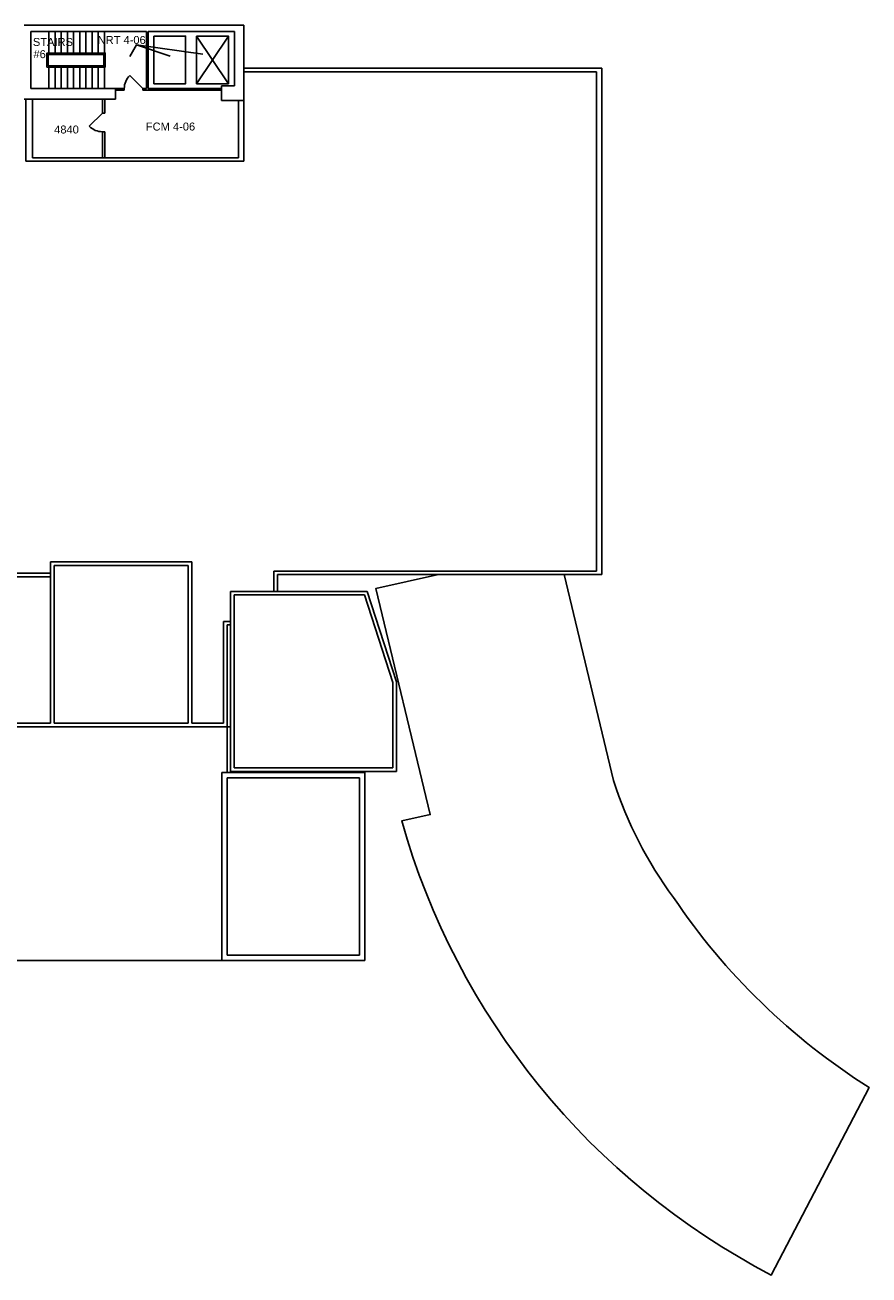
# Model space of a CAD drawing. Extents: x 1041 to 4604, y 376 to 3210.
# Tile 4 of 4: x 2691 to 4604, y 376 to 3210. Entities that reach past the tile are written whole.
import ezdxf

# ---------------------------------------------------------------- set-up
doc = ezdxf.new("R2010")
doc.units = 0
doc.header["$LTSCALE"] = 96
doc.header["$MEASUREMENT"] = 0
doc.layers.get('0').update_dxf_attribs({"linetype": 'CONTINUOUS'})
for name, color, linetype in [('A-ANNO-TEXT', 4, 'CONTINUOUS'), ('A-ANNO-TEXT-CTC', 181, 'CONTINUOUS'), ('A-DOOR', 2, 'CONTINUOUS'), ('A-FLOR-SHFT', 1, 'CONTINUOUS'), ('A-FLOR-STRS', 2, 'CONTINUOUS'), ('A-ROOF', 1, 'CONTINUOUS'), ('A-WALL-FULL', 6, 'CONTINUOUS')]:
    doc.layers.add(name, color=color, linetype=linetype)
doc.styles.add('ARIAL', font='arial.ttf')

# ---------------------------------------------------------------- blocks, each defined once
blk = doc.blocks.new('DOOR-E')
blk.add_line((0, 0), (-0.707, 0.707))
blk.add_arc((0, 0), 1, 135, 180)

msp = doc.modelspace()

# ---------------------------------------------------------------- linework, layer by layer
at = {"layer": 'A-ANNO-TEXT-CTC'}
for q in [(2928.6, 3139.2), (3020.2, 3139.7), (3094.4, 3144.4)]:
    msp.add_line((2944, 3165.1), q, dxfattribs=at)
at = {"layer": 'A-FLOR-SHFT'}
for p, q in [((3080, 3185.3), (3152, 3077.3)), ((3152, 3185.3), (3080, 3077.3))]:
    msp.add_line(p, q, dxfattribs=at)
for points in [[(2983, 3185.3), (3055, 3185.3), (3055, 3077.3), (2983, 3077.3)], [(3080, 3185.3), (3152, 3185.3), (3152, 3077.3), (3080, 3077.3)]]:
    msp.add_lwpolyline(points, close=True, dxfattribs=at)
at = {"layer": 'A-FLOR-STRS'}
for p, q in [((2745, 3195.3), (2745, 3146.8)), ((2759, 3195.3), (2759, 3146.8)), ((2773, 3195.3), (2773, 3146.8)), ((2787, 3195.3), (2787, 3146.8)), ((2801, 3195.3), (2801, 3146.8)), ((2815, 3195.3), (2815, 3146.8)), ((2829, 3195.3), (2829, 3146.8)), ((2843, 3195.3), (2843, 3146.8)), ((2857, 3195.3), (2857, 3146.8)), ((2871, 3195.3), (2871, 3146.8)), ((2745, 3066.3), (2745, 3114.8)), ((2759, 3066.3), (2759, 3114.8)), ((2773, 3066.3), (2773, 3114.8)), ((2787, 3066.3), (2787, 3114.8)), ((2801, 3066.3), (2801, 3114.8)), ((2815, 3066.3), (2815, 3114.8)), ((2829, 3066.3), (2829, 3114.8)), ((2843, 3066.3), (2843, 3114.8)), ((2857, 3066.3), (2857, 3114.8)), ((2871, 3066.3), (2871, 3114.8))]:
    msp.add_line(p, q, dxfattribs=at)
for points in [[(2740.8, 3114.8), (2872.8, 3114.8), (2872.8, 3146.8), (2740.8, 3146.8)], [(2743.8, 3117.8), (2869.8, 3117.8), (2869.8, 3143.8), (2743.8, 3143.8)]]:
    msp.add_lwpolyline(points, close=True, dxfattribs=at)
at = {"layer": 'A-ROOF'}
for p, q in [((3998, 3112.3), (3187, 3112.3)), ((3986, 3104.3), (3187, 3104.3)), ((3986, 1972.3), (3986, 3104.3)), ((3998, 1964.3), (3998, 3112.3)), ((3069, 1993.3), (2749, 1993.3)), ((2749, 1993.3), (2749, 1627.3)), ((3061, 1985.3), (2757, 1985.3)), ((2757, 1985.3), (2757, 1627.3)), ((3061, 1627.3), (3061, 1985.3)), ((3069, 1627.3), (3069, 1993.3)), ((2749, 1967.3), (2339, 1967.3)), ((2749, 1959.3), (2491, 1959.3)), ((3986, 1972.3), (3255, 1972.3)), ((3255, 1926.3), (3255, 1972.3)), ((3998, 1964.3), (3263, 1964.3)), ((3263, 1926.3), (3263, 1964.3)), ((3466.3, 1926.3), (3157, 1926.3)), ((3157, 1518.3), (3157, 1926.3)), ((3460.5, 1918.3), (3165, 1918.3)), ((3165, 1526.3), (3165, 1918.3)), ((3525, 1719.8), (3460.5, 1918.3)), ((3533, 1721.1), (3466.3, 1926.3)), ((3141, 1627.3), (3141, 1858.3)), ((3157, 1858.3), (3141, 1858.3)), ((3157, 1850.3), (3149, 1850.3)), ((3149, 1515.3), (3149, 1850.3)), ((3525, 1526.3), (3525, 1719.8)), ((3533, 1518.3), (3533, 1721.1)), ((2749, 1627.3), (2491, 1627.3)), ((2553, 1619.3), (3157, 1619.3)), ((3061, 1627.3), (2757, 1627.3)), ((3141, 1627.3), (3069, 1627.3)), ((3137, 1089.3), (3137, 1515.3)), ((3461, 1515.3), (3137, 1515.3)), ((3149, 1101.3), (3149, 1503.3)), ((3449, 1503.3), (3149, 1503.3)), ((3533, 1518.3), (3157, 1518.3)), ((3525, 1526.3), (3165, 1526.3)), ((3449, 1101.3), (3449, 1503.3)), ((3461, 1089.3), (3461, 1515.3)), ((3461, 1089.3), (2483, 1089.3)), ((3449, 1101.3), (3149, 1101.3))]:
    msp.add_line(p, q, dxfattribs=at)
msp.add_lwpolyline([(3913, 1964.3), (4025.1, 1497.3, 0.082267), (4160.8, 1232.4, 0.103939), (4603.9, 801.7), (4382.5, 376.4, -0.20671), (3544.7, 1405.9), (3609.6, 1420.3), (3486.5, 1933), (3627.8, 1964.3)], format="xyb", dxfattribs=at)
at = {"layer": 'A-WALL-FULL'}
for p, q in [((3187, 3210.3), (2689, 3210.3)), ((3187, 2901.3), (3187, 3210.3)), ((2704, 3195.3), (2704, 3066.3)), ((2966, 3195.3), (2704, 3195.3)), ((2966, 3195.3), (2966, 3066.3)), ((3166, 3195.3), (2970, 3195.3)), ((2970, 3195.3), (2970, 3066.3)), ((3166, 3072.3), (3166, 3195.3)), ((2916, 3066.3), (2704, 3066.3)), ((2896, 3066.3), (2896, 3042.3)), ((2916, 3062.3), (2896, 3062.3)), ((2916, 3062.3), (2916, 3066.3)), ((2966, 3066.3), (2958, 3066.3)), ((2958, 3062.3), (2958, 3066.3)), ((3136, 3062.3), (2958, 3062.3)), ((3136, 3066.3), (2970, 3066.3)), ((3166, 3072.3), (3136, 3072.3)), ((3136, 3039.3), (3136, 3072.3)), ((2689, 3042.3), (2896, 3042.3)), ((2693, 3042.3), (2693, 2901.3)), ((2708, 3042.3), (2708, 2909.3)), ((2866.4, 3042.3), (2866.4, 3010.3)), ((2871.6, 3042.3), (2871.6, 3010.3)), ((3136, 3039.3), (3187, 3039.3)), ((3175, 3039.3), (3175, 2909.3)), ((2871.6, 3010.3), (2866.4, 3010.3)), ((2871.6, 2968.3), (2866.4, 2968.3)), ((2866.4, 2968.3), (2866.4, 2909.3)), ((2871.6, 2968.3), (2871.6, 2909.3)), ((3187, 2901.3), (2693, 2901.3)), ((2708, 2909.3), (3175, 2909.3))]:
    msp.add_line(p, q, dxfattribs=at)

# ---------------------------------------------------------------- block references
at = {"layer": 'A-DOOR', "xscale": 42, "yscale": 42, "zscale": 42}
msp.add_blockref('DOOR-E', (2958, 3066.3), dxfattribs=at)
at = {"layer": 'A-DOOR', "xscale": 42.00000000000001, "yscale": 42.00000000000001, "zscale": 42.00000000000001, "rotation": 90}
msp.add_blockref('DOOR-E', (2866.4, 3010.3), dxfattribs=at)

# ---------------------------------------------------------------- texts
at = {"layer": 'A-ANNO-TEXT', "style": 'ARIAL'}
for s, p in [('STAIRS', (2708.9, 3162.9)), ('#6', (2710.1, 3135.2))]:
    msp.add_text(s, height=18, dxfattribs=at).set_placement(p)
at = {"layer": 'A-ANNO-TEXT-CTC', "style": 'ARIAL'}
for s, p in [('NRT 4-06', (2855.6, 3167.4)), ('4840', (2757.1, 2964.4)), ('FCM 4-06', (2964.8, 2971.1))]:
    msp.add_text(s, height=18, dxfattribs=at).set_placement(p)

doc.saveas('drawing.dxf')
